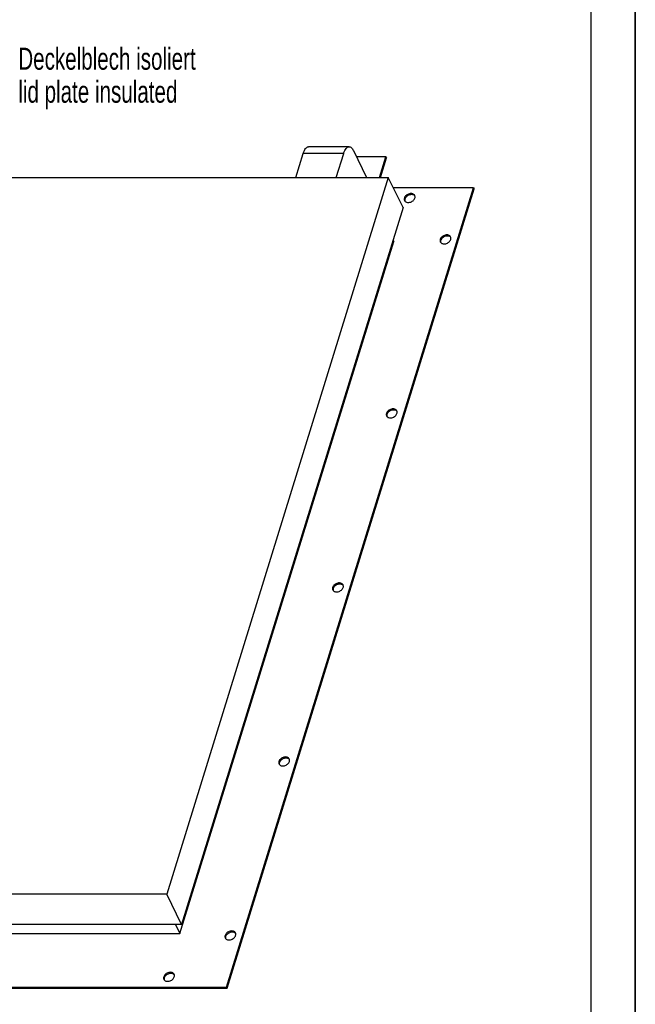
# Model space of a CAD drawing. Header units: millimetres. Extents: x 0 to 4200, y 0 to 2970.
# Tile 14 of 15: x 3500 to 4200, y 707 to 1826. Entities that reach past the tile are written whole.
import ezdxf

# ---------------------------------------------------------------- set-up
doc = ezdxf.new("R2010")
doc.units = ezdxf.units.MM
doc.header["$LTSCALE"] = 231
doc.layers.get('0').update_dxf_attribs({"linetype": 'CONTINUOUS'})
doc.layers.add('005_AXIS', color=7, linetype='CONTINUOUS')
doc.layers.add('053_NOTES', color=7, linetype='CONTINUOUS')
doc.styles.get("Standard").update_dxf_attribs({"font": 'txt', "width": 0.7})

msp = doc.modelspace()

# ---------------------------------------------------------------- linework, layer by layer
at = {"color": 7, "linetype": 'Continuous'}
for p, q in [((4200, 0), (4200, 2970)), ((3874.689, 1681.673), (3828.636, 1681.673)), ((3814.032, 1646.588), (3822.535, 1674.105)), ((3860.085, 1646.588), (3868.588, 1674.105)), ((3879.531, 1677.34), (3894.621, 1646.588)), ((3916.529, 1670.312), (3882.979, 1670.312)), ((3909.197, 1646.588), (3916.529, 1670.312)), ((3910.192, 1646.588), (3917.139, 1669.069)), ((3916.529, 1670.312), (3917.139, 1669.069)), ((2961.318, 1646.588), (3919.222, 1646.588)), ((3919.222, 1646.588), (3667.473, 831.928)), ((3935.999, 1612.399), (3919.222, 1646.588)), ((3735.366, 726.403), (4016.163, 1635.063)), ((4016.163, 1635.063), (3924.878, 1635.063)), ((4016.163, 1635.063), (4016.773, 1633.819)), ((3735.976, 725.16), (4016.773, 1633.819)), ((3935.999, 1612.399), (3684.25, 797.739)), ((3682.405, 787.503), (3925.439, 1573.963)), ((3924.631, 1575.611), (3925.439, 1573.963)), ((3667.473, 831.928), (2709.569, 831.928)), ((3684.25, 797.739), (3667.473, 831.928)), ((3684.25, 797.739), (3243.79, 797.739)), ((3677.381, 797.739), (3682.405, 787.503)), ((3239.93, 787.503), (3682.405, 787.503)), ((2666.935, 726.403), (3735.366, 726.403)), ((2667.545, 725.16), (3735.976, 725.16)), ((3735.366, 726.403), (3735.976, 725.16))]:
    msp.add_line(p, q, dxfattribs=at)
at = {"color": 3, "linetype": 'Continuous'}
msp.add_line((4200, 2970), (4200, 0), dxfattribs=at)
at = {"color": 5, "linetype": 'Continuous'}
msp.add_line((4150, 50), (4150, 2920), dxfattribs=at)
at = {"color": 9, "linetype": 'Continuous'}
msp.add_line((3868.588, 1674.105), (3822.535, 1674.105), dxfattribs=at)
at = {"color": 7, "linetype": 'Continuous'}
for points, knots in [([(3822.535, 1674.105), (3822.871, 1675.192), (3823.601, 1677.142), (3824.859, 1679.295), (3826.001, 1680.539), (3826.849, 1681.183), (3827.73, 1681.582), (3828.342, 1681.673), (3828.636, 1681.673)], [0, 0, 0, 0, 0.33187287, 0.60559657, 0.72059012, 0.8224598, 0.9140916, 1, 1, 1, 1]), ([(3868.588, 1674.105), (3868.924, 1675.192), (3869.654, 1677.142), (3870.912, 1679.295), (3872.054, 1680.539), (3872.902, 1681.183), (3873.783, 1681.582), (3874.395, 1681.673), (3874.689, 1681.673)], [0, 0, 0, 0, 0.33187287, 0.60559657, 0.72059012, 0.8224598, 0.9140916, 1, 1, 1, 1]), ([(3874.689, 1681.673), (3875.133, 1681.673), (3876.088, 1681.451), (3877.377, 1680.544), (3878.559, 1679.136), (3879.215, 1677.983), (3879.531, 1677.34)], [0, 0, 0, 0, 0.19544251, 0.41791577, 0.68405221, 1, 1, 1, 1])]:
    msp.add_open_spline(points, degree=3, knots=knots, dxfattribs=at)
at = {"layer": '005_AXIS', "color": 7, "linetype": 'Continuous'}
for points, knots in [([(3937.466, 1623.313), (3937.317, 1622.831), (3937.168, 1621.846), (3937.41, 1620.871), (3937.617, 1620.449)], [0, 0, 0, 0, 0.51739376, 1, 1, 1, 1]), ([(3949.288, 1626.176), (3949.067, 1626.626), (3948.384, 1627.463), (3946.89, 1628.226), (3945.088, 1628.489), (3943.147, 1628.249), (3941.239, 1627.534), (3939.066, 1626.11), (3937.828, 1624.486), (3937.466, 1623.313)], [0, 0, 0, 0, 0.10245496, 0.21314571, 0.33593286, 0.46959319, 0.60933221, 0.74866057, 1, 1, 1, 1]), ([(3937.617, 1620.449), (3937.838, 1620), (3938.521, 1619.162), (3940.015, 1618.399), (3941.817, 1618.137), (3943.758, 1618.376), (3945.666, 1619.092), (3947.839, 1620.516), (3949.077, 1622.139), (3949.439, 1623.313)], [0, 0, 0, 0, 0.10245496, 0.21314571, 0.33593286, 0.46959319, 0.60933221, 0.74866057, 1, 1, 1, 1]), ([(3949.53, 1625.522), (3949.233, 1625.905), (3948.433, 1626.577), (3946.903, 1627.121), (3945.147, 1627.218), (3943.309, 1626.873), (3941.537, 1626.115), (3939.541, 1624.707), (3938.416, 1623.171), (3938.076, 1622.069)], [0, 0, 0, 0, 0.10397575, 0.21770788, 0.34280616, 0.47700441, 0.61553922, 0.75260049, 1, 1, 1, 1]), ([(3949.439, 1623.313), (3949.588, 1623.794), (3949.737, 1624.779), (3949.495, 1625.754), (3949.288, 1626.176)], [0, 0, 0, 0, 0.51739376, 1, 1, 1, 1]), ([(3938.076, 1622.069), (3937.963, 1621.703), (3937.824, 1620.963), (3937.896, 1620.21), (3937.986, 1619.861)], [0, 0, 0, 0, 0.51538626, 1, 1, 1, 1]), ([(3990.027, 1579.177), (3989.807, 1579.626), (3989.124, 1580.463), (3987.629, 1581.227), (3985.828, 1581.489), (3983.887, 1581.249), (3981.978, 1580.534), (3979.806, 1579.11), (3978.568, 1577.487), (3978.205, 1576.313)], [0, 0, 0, 0, 0.10245496, 0.21314571, 0.33593286, 0.46959319, 0.60933221, 0.74866057, 1, 1, 1, 1]), ([(3990.269, 1578.523), (3989.972, 1578.905), (3989.173, 1579.578), (3987.643, 1580.121), (3985.886, 1580.218), (3984.049, 1579.873), (3982.277, 1579.115), (3980.281, 1577.708), (3979.156, 1576.172), (3978.815, 1575.07)], [0, 0, 0, 0, 0.10397575, 0.21770788, 0.34280616, 0.47700441, 0.61553922, 0.75260049, 1, 1, 1, 1]), ([(3990.179, 1576.313), (3990.328, 1576.794), (3990.476, 1577.78), (3990.234, 1578.755), (3990.027, 1579.177)], [0, 0, 0, 0, 0.51739376, 1, 1, 1, 1]), ([(3978.205, 1576.313), (3978.057, 1575.832), (3977.908, 1574.847), (3978.15, 1573.871), (3978.357, 1573.45)], [0, 0, 0, 0, 0.51739376, 1, 1, 1, 1]), ([(3978.357, 1573.45), (3978.578, 1573), (3979.261, 1572.163), (3980.755, 1571.399), (3982.557, 1571.137), (3984.498, 1571.377), (3986.406, 1572.092), (3988.578, 1573.516), (3989.816, 1575.139), (3990.179, 1576.313)], [0, 0, 0, 0, 0.10245496, 0.21314571, 0.33593286, 0.46959319, 0.60933221, 0.74866057, 1, 1, 1, 1]), ([(3978.815, 1575.07), (3978.702, 1574.704), (3978.564, 1573.963), (3978.636, 1573.21), (3978.725, 1572.861)], [0, 0, 0, 0, 0.51538626, 1, 1, 1, 1]), ([(3917.084, 1378.523), (3916.935, 1378.042), (3916.786, 1377.057), (3917.028, 1376.081), (3917.235, 1375.659)], [0, 0, 0, 0, 0.51739376, 1, 1, 1, 1]), ([(3928.906, 1381.387), (3928.685, 1381.836), (3928.002, 1382.673), (3926.508, 1383.437), (3924.706, 1383.699), (3922.765, 1383.459), (3920.857, 1382.744), (3918.684, 1381.32), (3917.446, 1379.697), (3917.084, 1378.523)], [0, 0, 0, 0, 0.10245496, 0.21314571, 0.33593286, 0.46959319, 0.60933221, 0.74866057, 1, 1, 1, 1]), ([(3917.235, 1375.659), (3917.456, 1375.21), (3918.139, 1374.373), (3919.633, 1373.609), (3921.435, 1373.347), (3923.376, 1373.587), (3925.284, 1374.302), (3927.457, 1375.726), (3928.695, 1377.349), (3929.057, 1378.523)], [0, 0, 0, 0, 0.10245496, 0.21314571, 0.33593286, 0.46959319, 0.60933221, 0.74866057, 1, 1, 1, 1]), ([(3917.694, 1377.28), (3917.58, 1376.913), (3917.442, 1376.173), (3917.514, 1375.42), (3917.604, 1375.071)], [0, 0, 0, 0, 0.51538626, 1, 1, 1, 1]), ([(3929.148, 1380.732), (3928.851, 1381.115), (3928.051, 1381.788), (3926.521, 1382.331), (3924.765, 1382.428), (3922.927, 1382.083), (3921.155, 1381.325), (3919.159, 1379.918), (3918.034, 1378.382), (3917.694, 1377.28)], [0, 0, 0, 0, 0.10397575, 0.21770788, 0.34280616, 0.47700441, 0.61553922, 0.75260049, 1, 1, 1, 1]), ([(3929.057, 1378.523), (3929.206, 1379.004), (3929.355, 1379.989), (3929.113, 1380.965), (3928.906, 1381.387)], [0, 0, 0, 0, 0.51739376, 1, 1, 1, 1]), ([(3855.962, 1180.733), (3855.813, 1180.252), (3855.664, 1179.267), (3855.906, 1178.291), (3856.113, 1177.869)], [0, 0, 0, 0, 0.51739376, 1, 1, 1, 1]), ([(3867.784, 1183.597), (3867.563, 1184.046), (3866.88, 1184.883), (3865.386, 1185.647), (3863.584, 1185.909), (3861.643, 1185.669), (3859.735, 1184.954), (3857.563, 1183.53), (3856.325, 1181.907), (3855.962, 1180.733)], [0, 0, 0, 0, 0.10245496, 0.21314571, 0.33593286, 0.46959319, 0.60933221, 0.74866057, 1, 1, 1, 1]), ([(3856.113, 1177.869), (3856.334, 1177.42), (3857.017, 1176.583), (3858.512, 1175.819), (3860.313, 1175.557), (3862.254, 1175.797), (3864.163, 1176.512), (3866.335, 1177.936), (3867.573, 1179.559), (3867.936, 1180.733)], [0, 0, 0, 0, 0.10245496, 0.21314571, 0.33593286, 0.46959319, 0.60933221, 0.74866057, 1, 1, 1, 1]), ([(3856.572, 1179.49), (3856.459, 1179.123), (3856.32, 1178.383), (3856.392, 1177.63), (3856.482, 1177.281)], [0, 0, 0, 0, 0.51538626, 1, 1, 1, 1]), ([(3868.026, 1182.942), (3867.729, 1183.325), (3866.929, 1183.998), (3865.399, 1184.541), (3863.643, 1184.638), (3861.805, 1184.293), (3860.033, 1183.535), (3858.037, 1182.128), (3856.912, 1180.592), (3856.572, 1179.49)], [0, 0, 0, 0, 0.10397575, 0.21770788, 0.34280616, 0.47700441, 0.61553922, 0.75260049, 1, 1, 1, 1]), ([(3867.936, 1180.733), (3868.084, 1181.214), (3868.233, 1182.199), (3867.991, 1183.175), (3867.784, 1183.597)], [0, 0, 0, 0, 0.51739376, 1, 1, 1, 1]), ([(3806.662, 985.806), (3806.442, 986.256), (3805.758, 987.093), (3804.264, 987.857), (3802.462, 988.119), (3800.522, 987.879), (3798.613, 987.164), (3796.441, 985.74), (3795.203, 984.117), (3794.84, 982.943)], [0, 0, 0, 0, 0.10245496, 0.21314571, 0.33593286, 0.46959319, 0.60933221, 0.74866057, 1, 1, 1, 1]), ([(3806.904, 985.152), (3806.607, 985.535), (3805.807, 986.208), (3804.277, 986.751), (3802.521, 986.848), (3800.684, 986.503), (3798.911, 985.745), (3796.915, 984.338), (3795.791, 982.801), (3795.45, 981.7)], [0, 0, 0, 0, 0.10397575, 0.21770788, 0.34280616, 0.47700441, 0.61553922, 0.75260049, 1, 1, 1, 1]), ([(3806.814, 982.943), (3806.963, 983.424), (3807.111, 984.409), (3806.869, 985.385), (3806.662, 985.806)], [0, 0, 0, 0, 0.51739376, 1, 1, 1, 1]), ([(3794.84, 982.943), (3794.691, 982.462), (3794.543, 981.476), (3794.785, 980.501), (3794.992, 980.079)], [0, 0, 0, 0, 0.51739376, 1, 1, 1, 1]), ([(3794.992, 980.079), (3795.212, 979.63), (3795.896, 978.793), (3797.39, 978.029), (3799.192, 977.767), (3801.132, 978.007), (3803.041, 978.722), (3805.213, 980.146), (3806.451, 981.769), (3806.814, 982.943)], [0, 0, 0, 0, 0.10245496, 0.21314571, 0.33593286, 0.46959319, 0.60933221, 0.74866057, 1, 1, 1, 1]), ([(3795.45, 981.7), (3795.337, 981.333), (3795.199, 980.593), (3795.27, 979.84), (3795.36, 979.491)], [0, 0, 0, 0, 0.51538626, 1, 1, 1, 1]), ([(3733.718, 785.153), (3733.57, 784.672), (3733.421, 783.686), (3733.663, 782.711), (3733.87, 782.289)], [0, 0, 0, 0, 0.51739376, 1, 1, 1, 1]), ([(3745.54, 788.016), (3745.32, 788.466), (3744.637, 789.303), (3743.142, 790.067), (3741.341, 790.329), (3739.4, 790.089), (3737.491, 789.374), (3735.319, 787.95), (3734.081, 786.327), (3733.718, 785.153)], [0, 0, 0, 0, 0.10245496, 0.21314571, 0.33593286, 0.46959319, 0.60933221, 0.74866057, 1, 1, 1, 1]), ([(3733.87, 782.289), (3734.091, 781.84), (3734.774, 781.003), (3736.268, 780.239), (3738.07, 779.977), (3740.011, 780.217), (3741.919, 780.932), (3744.091, 782.356), (3745.329, 783.979), (3745.692, 785.153)], [0, 0, 0, 0, 0.10245496, 0.21314571, 0.33593286, 0.46959319, 0.60933221, 0.74866057, 1, 1, 1, 1]), ([(3734.328, 783.91), (3734.215, 783.543), (3734.077, 782.803), (3734.149, 782.05), (3734.238, 781.701)], [0, 0, 0, 0, 0.51538626, 1, 1, 1, 1]), ([(3745.782, 787.362), (3745.485, 787.745), (3744.686, 788.418), (3743.156, 788.961), (3741.399, 789.058), (3739.562, 788.713), (3737.79, 787.955), (3735.794, 786.548), (3734.669, 785.011), (3734.328, 783.91)], [0, 0, 0, 0, 0.10397575, 0.21770788, 0.34280616, 0.47700441, 0.61553922, 0.75260049, 1, 1, 1, 1]), ([(3745.692, 785.153), (3745.841, 785.634), (3745.989, 786.619), (3745.747, 787.595), (3745.54, 788.016)], [0, 0, 0, 0, 0.51739376, 1, 1, 1, 1]), ([(3675.753, 741.017), (3675.532, 741.466), (3674.849, 742.304), (3673.355, 743.067), (3671.553, 743.329), (3669.612, 743.09), (3667.704, 742.374), (3665.531, 740.95), (3664.293, 739.327), (3663.931, 738.153)], [0, 0, 0, 0, 0.10245496, 0.21314571, 0.33593286, 0.46959319, 0.60933221, 0.74866057, 1, 1, 1, 1]), ([(3675.995, 740.363), (3675.698, 740.746), (3674.898, 741.418), (3673.368, 741.961), (3671.612, 742.059), (3669.774, 741.713), (3668.002, 740.956), (3666.006, 739.548), (3664.881, 738.012), (3664.541, 736.91)], [0, 0, 0, 0, 0.10397575, 0.21770788, 0.34280616, 0.47700441, 0.61553922, 0.75260049, 1, 1, 1, 1]), ([(3675.904, 738.153), (3676.053, 738.635), (3676.202, 739.62), (3675.96, 740.595), (3675.753, 741.017)], [0, 0, 0, 0, 0.51739376, 1, 1, 1, 1]), ([(3663.931, 738.153), (3663.782, 737.672), (3663.633, 736.687), (3663.875, 735.712), (3664.082, 735.29)], [0, 0, 0, 0, 0.51739376, 1, 1, 1, 1]), ([(3664.082, 735.29), (3664.303, 734.84), (3664.986, 734.003), (3666.481, 733.24), (3668.282, 732.977), (3670.223, 733.217), (3672.131, 733.932), (3674.304, 735.356), (3675.542, 736.98), (3675.904, 738.153)], [0, 0, 0, 0, 0.10245496, 0.21314571, 0.33593286, 0.46959319, 0.60933221, 0.74866057, 1, 1, 1, 1]), ([(3664.541, 736.91), (3664.428, 736.544), (3664.289, 735.803), (3664.361, 735.051), (3664.451, 734.701)], [0, 0, 0, 0, 0.51538626, 1, 1, 1, 1])]:
    msp.add_open_spline(points, degree=3, knots=knots, dxfattribs=at)

# ---------------------------------------------------------------- texts
at = {"layer": '053_NOTES', "color": 2, "linetype": 'Continuous', "insert": (3498.633, 1794.173), "char_height": 25, "width": 500.89286, "attachment_point": 1, "line_spacing_factor": 0.9}
msp.add_mtext('Deckelblech isoliert\\Plid plate insulated', dxfattribs=at)

doc.saveas('drawing.dxf')
